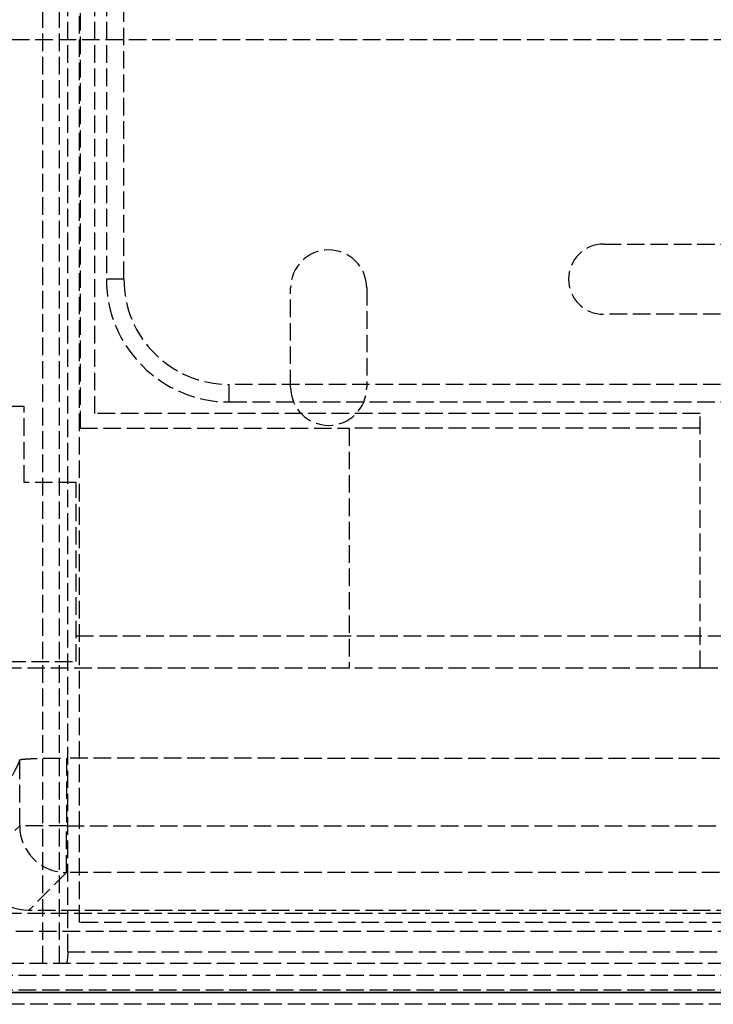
# Model space of a CAD drawing. Header units: millimetres. Extents: x 0 to 348, y -3 to 488.
# Tile 5 of 10: x 42 to 101, y -1 to 83. Entities that reach past the tile are written whole.
import ezdxf

# ---------------------------------------------------------------- set-up
doc = ezdxf.new("R2010")
doc.units = ezdxf.units.MM
doc.header["$LTSCALE"] = 10
doc.linetypes.add('ALLCAD_Strich', pattern=[0.2, 0.15, -0.05])
doc.layers.add('BESCH_KONT_sich_schn_ansi_2d', color=40, linetype='Continuous')
doc.layers.add('BESCH_KONT_sich_schn_grun_2d', color=10, linetype='Continuous')

msp = doc.modelspace()

# ---------------------------------------------------------------- linework, layer by layer
at = {"layer": 'BESCH_KONT_sich_schn_ansi_2d', "linetype": 'ALLCAD_Strich'}
for p, q in [((2.5, 0, 446.3), (342.5, 0, 446.3)), ((342.5, 0, 443.8), (2.5, 0, 443.8)), ((2.5, 0, 445.05), (342.5, 0, 445.05)), ((342.5, 0, 463.8), (3.5, 0, 463.8)), ((342.25, 0, 436.644), (5.75, 0, 436.644)), ((5.75, 0, 435.144), (342.25, 0, 435.144)), ((5.75, 0, 408.569), (342.25, 0, 408.569)), ((25.5, 0, 18.344), (322.5, 0, 18.344)), ((46.909, 0), (29.109, 0)), ((29.109, 0, 13.5), (46.909, 0, 13.5)), ((29.109, 0, 9.344), (46.909, 0, 9.344)), ((33.543, 0, 2.5), (42.475, 0, 2.5)), ((311.445, 0, 40.844), (36.555, 0, 40.844)), ((70.25, 0, 68.094), (37.219, 0, 68.094)), ((42.372, 0, 28.674), (38.376, 0, 28.674)), ((38.853, 0, 390.569), (42.852, 0, 390.569)), ((40.004, 0, 28.021), (44.055, 0, 26.935)), ((42.475, 0, 2.5), (46.909, 0, 2.5)), ((42.475, 0, 2.5), (42.475, 0, 13.5)), ((42.852, 0, 390.569), (42.852, 0, 408.569)), ((305.148, 0, 390.569), (42.852, 0, 390.569)), ((46.091, 0, 205.024), (42.852, 0, 390.569)), ((43.7, 0, 68.094), (43.7, 0, 66.344)), ((43.7, 0, 91.344), (43.7, 0, 68.094)), ((45.493, 0, 25.419), (45.306, 0, 26.298)), ((45.493, 0, 25.419), (46.094, 0, 22.594)), ((45.934, 0, 23.344), (302.066, 0, 23.344)), ((46.091, 0, 201.094), (46.091, 0, 205.024)), ((301.909, 0, 205.024), (46.091, 0, 205.024)), ((46.091, 0, 201.094), (301.909, 0, 201.094)), ((46.094, 0, 22.594), (301.906, 0, 22.594)), ((46.094, 0, 22.594), (46.2, 0, 22.094)), ((46.2, 0, 22.094), (301.8, 0, 22.094)), ((46.2, 0, 93.844), (301.8, 0, 93.844)), ((46.466, 0, 20.844), (46.2, 0, 22.094)), ((47.2, 0, 20.844), (46.466, 0, 20.844)), ((46.909, 0), (46.909, 0, 13.5)), ((46.909, 0, 2.5), (301.091, 0, 2.5)), ((46.909, 0), (301.091, 0)), ((46.909, 0, 9.344), (47.2, 0, 9.344)), ((47.2, 0, 18.344), (47.2, 0, 9.344)), ((47.2, 0, 20.844), (47.2, 0, 18.344)), ((300.8, 0, 20.844), (47.2, 0, 20.844)), ((47.25, 0, 68.094), (47.25, 0, 40.844)), ((47.25, 0, 40.844), (47.25, 0, 22.094)), ((48.5, 0, 22.094), (48.5, 0, 68.094)), ((60, 0, 426.644), (51, 0, 426.644)), ((51, 0, 426.644), (51, 0, 435.144)), ((60, 0, 435.144), (60, 0, 436.644)), ((60, 0, 435.144), (60, 0, 426.644)), ((288, 0, 426.644), (60, 0, 426.644)), ((65.25, 0), (65.25, 0, 2.5)), ((70.25, 0, 68.094), (70.25, 0, 66.844)), ((100.25, 0, 66.844), (70.25, 0, 66.844)), ((100.25, 0, 68.094), (70.25, 0, 68.094)), ((71.75, 0), (71.75, 0, 2.5)), ((89, 0), (89, 0, 2.5)), ((92, 0), (92, 0, 2.5)), ((100.25, 0, 40.844), (100.25, 0, 66.844)), ((100.25, 0, 68.094), (100.25, 0, 66.844)), ((247.75, 0, 68.094), (100.25, 0, 68.094)), ((100.25, 0, 22.094), (100.25, 0, 40.844))]:
    msp.add_line(p, q, dxfattribs=at)
at = {"layer": 'BESCH_KONT_sich_schn_ansi_2d', "linetype": 'ALLCAD_Strich', "extrusion": (0, 1, 0)}
for centre, radius, start, end in [((-41.2, 66.344), 2.5, 180, 270), ((-46.091, 205.094), 4, 270, 359), ((-43.537, 25.004), 2, 105, 168), ((-49.5, 435.144), 1.5, 90, 180)]:
    msp.add_arc(centre, radius, start, end, dxfattribs=at)
at = {"layer": 'BESCH_KONT_sich_schn_ansi_2d', "linetype": 'ALLCAD_Strich', "extrusion": (0, -1, 0)}
for centre, radius, start, end in [((42.372, 25.674), 3, 12, 90), ((46.2, 91.344), 2.5, 90, 180)]:
    msp.add_arc(centre, radius, start, end, dxfattribs=at)
msp.add_ellipse((46.091, 0, 205.094), major_axis=(-3.999, 0, -0.07), ratio=0.01745, start_param=0, end_param=1.570492, dxfattribs=at)
at = {"layer": 'BESCH_KONT_sich_schn_grun_2d', "linetype": 'ALLCAD_Strich'}
for p, q in [((47.2, 6), (47.2, 432.5)), ((44.055, 2.5), (44.055, 344.75)), ((45.493, 2.5), (45.493, 344.75)), ((46.2, 3.5), (46.2, 344.75)), ((47.25, 301.75), (47.25, 48.25)), ((48.5, 49.5), (48.5, 300.5)), ((49.5, 289), (49.5, 61)), ((51, 61), (51, 289)), ((17.424, 81.5), (330.576, 81.5)), ((92, 64), (116, 64)), ((51, 61), (49.5, 61)), ((65.25, 51.75), (65.25, 60.25)), ((71.75, 60.25), (71.75, 51.75)), ((116, 58), (92, 58)), ((60, 50.5), (60, 52)), ((288, 52), (60, 52)), ((42.475, 50.1), (33.543, 50.1)), ((42.475, 43.605), (42.475, 50.1)), ((60, 50.5), (288, 50.5)), ((100.25, 49.5), (48.5, 49.5)), ((100.25, 27.748), (100.25, 49.5)), ((47.25, 48.25), (70.25, 48.25)), ((100.25, 48.25), (70.25, 48.25)), ((70.25, 48.25), (70.25, 27.748)), ((46.909, 43.605), (42.475, 43.605)), ((46.909, 28.3), (46.909, 43.605)), ((46.909, 30.5), (301.091, 30.5)), ((29.109, 28.3), (46.909, 28.3)), ((70.25, 27.748), (37.219, 27.748)), ((100.25, 27.748), (70.25, 27.748)), ((247.75, 27.748), (100.25, 27.748)), ((42.092, 14.261), (42.092, 19.899)), ((46.091, 20.055), (46.091, 14.261)), ((38.853, 11.023), (42.092, 14.261)), ((46.091, 14.261), (42.092, 14.261)), ((46.091, 10.262), (46.091, 14.261)), ((46.091, 14.261), (301.909, 14.261)), ((46.091, 10.262), (42.852, 7.023)), ((301.909, 10.262), (46.091, 10.262)), ((342.25, 6.75), (5.75, 6.75)), ((305.148, 7.023), (42.852, 7.023)), ((300.8, 6), (47.2, 6)), ((5.75, 5.25), (342.25, 5.25)), ((46.2, 3.5), (301.8, 3.5)), ((308.443, 2.5), (39.557, 2.5)), ((20, 1.5), (342.5, 1.5)), ((20, 0.25), (342.5, 0.25)), ((311.445, 0), (36.555, 0)), ((342.5, -1), (3.5, -1))]:
    msp.add_line(p, q, dxfattribs=at)
for centre, radius, start, end in [((92, 61), 3, 90, 270), ((68.5, 60.25), 3.25, 0, 180), ((60, 61), 10.5, 180, 270), ((60, 61), 9, 180, 270), ((68.5, 51.75), 3.25, 180, 0)]:
    msp.add_arc(centre, radius, start, end, dxfattribs=at)
msp.add_ellipse((46.091, 14.261), major_axis=(-2.828, 2.828), ratio=0.999695, start_param=0.78555, end_param=2.356042, dxfattribs=at)
at = {"layer": 'BESCH_KONT_sich_schn_grun_2d', "linetype": 'ALLCAD_Strich', "extrusion": (0, 0, -1)}
for centre, major_axis, ratio, start_param, end_param in [((42.854, 11.024), (2.829, 2.829), 0.999695, -3.926839, -2.356347), ((45.934, 3.5), (0, -1.25), 0.212557, -1.570796, -0.643501)]:
    msp.add_ellipse(centre, major_axis=major_axis, ratio=ratio, start_param=start_param, end_param=end_param, dxfattribs=at)
at = {"layer": 'BESCH_KONT_sich_schn_grun_2d', "linetype": 'ALLCAD_Strich'}
for points in [[(42.092, 19.899), (41.014, 17.327), (39.931, 16.043), (38.853, 16.036)], [(301.909, 20.055), (260.345, 19.972), (87.655, 19.972), (46.091, 20.055)]]:
    msp.add_open_spline(points, degree=3, dxfattribs=at)
msp.add_open_spline([(42.092, 19.899), (42.095, 19.907), (42.116, 19.916), (42.206, 19.937), (42.295, 19.95), (42.628, 19.981), (42.933, 19.999), (43.668, 20.027), (44.079, 20.038), (44.774, 20.049), (45.028, 20.051), (45.553, 20.055), (45.822, 20.055), (46.091, 20.055)], degree=3, knots=[-0.6227971, -0.6227971, -0.6227971, -0.6227971, -0.5595058, -0.5595058, -0.4669174, -0.4669174, -0.307182, -0.307182, -0.1606507, -0.1606507, -0.08088, -0.08088, 0, 0, 0, 0], dxfattribs=at)

doc.saveas('drawing.dxf')
